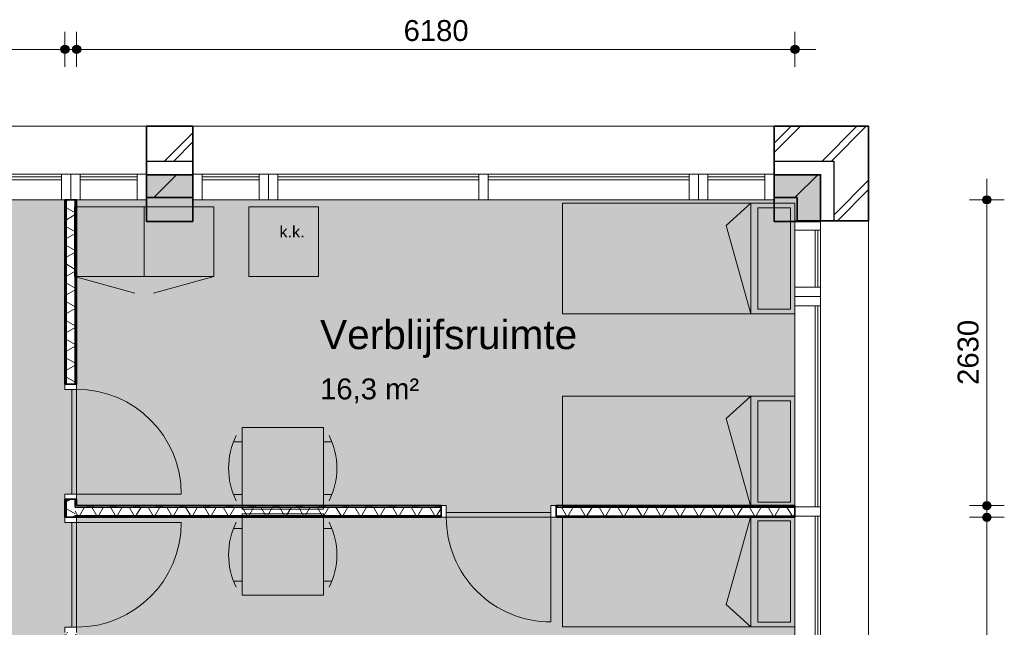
# Model space of a CAD drawing. Header units: millimetres. Extents: x 71235 to 117628, y -12665 to 42937.
# Tile 49 of 49: x 109158 to 117628, y 32370 to 37595. Entities that reach past the tile are written whole.
import ezdxf

# ---------------------------------------------------------------- set-up
doc = ezdxf.new("R2010")
doc.units = ezdxf.units.MM
doc.linetypes.add('Hidden', pattern=[4, 2, -2])
for name, color, linetype, lineweight in [('A-ANNO-DIMS', 211, 'Continuous', 9), ('A-ANNO-DIMS-100', 211, 'Continuous', 9), ('A-AREA-IDEN', 2, 'Continuous', 13), ('A-AREA-PATT', 32, 'Continuous', 9), ('A-DETL', 90, 'Continuous', 13), ('A-DOOR', 31, 'Continuous', 18), ('A-DOOR-FRAM', 31, 'Continuous', 13), ('A-GLAZ-CURT', 52, 'Continuous', 13), ('A-GLAZ-CWMG', 51, 'Continuous', 13), ('A-WALL', 113, 'Continuous', 18), ('A-WALL-PATT', 111, 'Continuous', 35), ('G-ANNO-TEXT', 231, 'Continuous', 9), ('I-WALL', 2, 'Continuous', 18), ('S-COLS', 52, 'Continuous', 18)]:
    doc.layers.add(name, color=color, linetype=linetype, lineweight=lineweight)
doc.styles.add('Arial', font='arial.ttf', dxfattribs={"height": 180})
doc.styles.add('Arial_1', font='arial.ttf', dxfattribs={"height": 250})
doc.styles.add('Arial_3', font='arial.ttf', dxfattribs={"height": 100})
doc.dimstyles.new('1_8mm', dxfattribs={"dimscale": 304.8, "dimtxt": 183.646692, "dimasz": 0.918635, "dimexe": 0.492126, "dimexo": 0.0625, "dimgap": 0.059055, "dimtad": 1, "dimdec": 0, "dimrnd": 5, "dimzin": 0, "dimdsep": 46, "dimtxsty": 'Arial', "dimblk1": 'DOTSMALL', "dimblk2": 'DOTSMALL', "dimsah": 1, "dimcen": 0.09, "dimdle": 0.590551, "dimazin": 0, "dimtfac": 1, "dimtdec": 4, "dimtix": 1, "dimtmove": 0, "dimatfit": 3, "dimfxl": 0.492126, "dimfxlon": 1, "dimtvp": 1, "dimtolj": 1, "dimtzin": 0, "dimlwd": 13, "dimlwe": 13, "dimarcsym": 2})
pattern_1 = [(45, (0, 0), (-282.8427, 282.8427), []), (45, (0, 80), (-282.8427, 282.8427), [])]
pattern_2 = [(45, (0, 0), (-212.132, 212.132), [])]
pattern_3 = [(90, (112737.78, 33315.7), (-200, -7e-13), []), (90, (112753.78, 33315.7), (-200, -7e-13), []), (90, (112769.78, 33315.7), (-200, -7e-13), []), (90, (112785.78, 33315.7), (-200, -7e-13), [])]
pattern_4 = [(180, (109647.8, 25256.1), (3e-13, -200), []), (180, (109647.8, 25272.1), (3e-13, -200), []), (180, (109647.8, 25288.1), (3e-13, -200), []), (180, (109647.8, 25304.1), (3e-13, -200), [])]

# ---------------------------------------------------------------- blocks, each defined once
blk = doc.blocks.new('System Panel - glas_offset-35-7501420-plot_00')
at = {"layer": 'A-GLAZ-CURT'}
for p, q in [((865, 47.5), (-865, 47.5)), ((-865, 47.5), (-865, 22.5)), ((-865, 22.5), (865, 22.5)), ((865, 22.5), (865, 47.5))]:
    blk.add_line(p, q, dxfattribs=at)
blk = doc.blocks.new('Rectangular Mullion - 80x220-7501414-plot_00')
at = {"layer": 'A-GLAZ-CWMG'}
for p, q in [((107787.8, 36265.8), (109517.8, 36265.8)), ((107797.8, 36045.8), (109517.8, 36045.8))]:
    blk.add_line(p, q, dxfattribs=at)
blk = doc.blocks.new('Rectangular Mullion - 80x220-7501422-plot_00')
at = {"layer": 'A-GLAZ-CWMG'}
for p, q in [((0, 0), (-80, 0)), ((-80, 0), (-80, -220)), ((0, -220), (0, 0)), ((-80, -220), (0, -220))]:
    blk.add_line(p, q, dxfattribs=at)
blk = doc.blocks.new('System Panel - glas_offset-35-7501423-plot_00')
at = {"layer": 'A-GLAZ-CURT'}
for p, q in [((245, 47.5), (-245, 47.5)), ((-245, 47.5), (-245, 22.5)), ((-245, 22.5), (245, 22.5)), ((245, 22.5), (245, 47.5))]:
    blk.add_line(p, q, dxfattribs=at)
blk = doc.blocks.new('Rectangular Mullion - 80x220-7501419-plot_00')
at = {"layer": 'A-GLAZ-CWMG'}
for p, q in [((105327.8, 36265.8), (105817.8, 36265.8)), ((105327.8, 36045.8), (105817.8, 36045.8))]:
    blk.add_line(p, q, dxfattribs=at)
blk = doc.blocks.new('Rectangular Mullion - 80x220-7501424-plot_00')
at = {"layer": 'A-GLAZ-CWMG'}
for p, q in [((-80, 0), (0, 0)), ((-80, -220), (-80, 0)), ((0, 0), (0, -220)), ((0, -220), (-80, -220))]:
    blk.add_line(p, q, dxfattribs=at)
blk = doc.blocks.new('Rectangular Mullion - 80x220-7501425-plot_00')
at = {"layer": 'A-GLAZ-CWMG'}
for p, q in [((0, 0), (-80, 0)), ((-80, 0), (-80, -220)), ((0, -220), (0, 0)), ((-80, -220), (0, -220))]:
    blk.add_line(p, q, dxfattribs=at)
blk = doc.blocks.new('Rectangular Mullion - 80x220-V3-plot_00')
at = {"layer": 'A-GLAZ-CWMG'}
for p, q in [((113187.8, 36265.8), (114917.8, 36265.8)), ((113187.8, 36045.8), (114917.8, 36045.8))]:
    blk.add_line(p, q, dxfattribs=at)
blk = doc.blocks.new('Rectangular Mullion - 80x220-7501421-plot_00')
at = {"layer": 'A-GLAZ-CWMG'}
for p, q in [((-80, 0), (0, 0)), ((-80, -220), (-80, 0)), ((0, 0), (0, -220)), ((0, -220), (-80, -220))]:
    blk.add_line(p, q, dxfattribs=at)
blk = doc.blocks.new('Rectangular Mullion - 80x220-V4-plot_00')
at = {"layer": 'A-GLAZ-CWMG'}
for p, q in [((111377.8, 36265.8), (113107.8, 36265.8)), ((111377.8, 36045.8), (113107.8, 36045.8))]:
    blk.add_line(p, q, dxfattribs=at)
blk = doc.blocks.new('Rectangular Mullion - 80x220-7501417-plot_00')
at = {"layer": 'A-GLAZ-CWMG'}
for p, q in [((-40, 0), (40, 0)), ((-40, -220), (-40, 0)), ((40, 0), (40, -220)), ((40, -220), (-40, -220))]:
    blk.add_line(p, q, dxfattribs=at)
blk = doc.blocks.new('Rectangular Mullion - 80x220-V5-plot_00')
at = {"layer": 'A-GLAZ-CWMG'}
for p, q in [((115827.3, 33315.7), (115827.3, 31595.4)), ((116047.3, 33325.4), (116047.3, 31595.4))]:
    blk.add_line(p, q, dxfattribs=at)
blk = doc.blocks.new('Rectangular Mullion - 80x220-V6-plot_00')
at = {"layer": 'A-GLAZ-CWMG'}
for p, q in [((115827.3, 35135.4), (115827.3, 33415.7)), ((116047.3, 35135.4), (116047.3, 33405.4))]:
    blk.add_line(p, q, dxfattribs=at)
blk = doc.blocks.new('300_28_ISR_kolom_vierkant_beton - 400x400-7529371-plot_00')
at = {"layer": 'S-COLS'}
blk.add_hatch(color=256, dxfattribs=at).paths.add_polyline_path([(200, -200), (200, 200), (-200, 200), (-200, -200)])
at = {"layer": 'S-COLS', "lineweight": 35}
for p, q in [((200, 200), (-200, 200)), ((-200, 200), (-200, -200)), ((200, -200), (200, 200)), ((-200, -200), (200, -200))]:
    blk.add_line(p, q, dxfattribs=at)
blk = doc.blocks.new('200_32_ISR_deur_binnen - dagmaat 0900x2300-7594412-plot_00')
at = {"layer": 'A-DOOR', "lineweight": 13}
blk.add_hatch(color=256, dxfattribs=at).paths.add_polyline_path([(450, 10), (450, 50), (-450, 50), (-450, 10), (-299.4, 10)])
for p, q in [((-450, 50), (-450, 950)), ((-450, 50), (450, 50)), ((-450, 50), (-450, 10)), ((450, 50), (-450, 50)), ((-450, 10), (450, 10)), ((450, 10), (450, 50))]:
    blk.add_line(p, q, dxfattribs=at)
at = {"layer": 'A-DOOR', "linetype": 'Hidden', "lineweight": 13}
blk.add_line((-450, 10), (450, 10), dxfattribs=at)
at = {"layer": 'A-DOOR', "lineweight": 13}
blk.add_arc((-450, 50), 900, 360, 90, dxfattribs=at)
at = {"layer": 'A-DOOR-FRAM'}
for p, q in [((-450, 50), (-495, 50)), ((-450, -50), (-450, 50)), ((495, 50), (450, 50)), ((450, 50), (450, -50)), ((-495, -50), (-450, -50)), ((450, -50), (495, -50))]:
    blk.add_line(p, q, dxfattribs=at)
blk = doc.blocks.new('200_32_ISR_deur_binnen - dagmaat 0900x2300-7594411-plot_00')
at = {"layer": 'A-DOOR', "lineweight": 13}
blk.add_hatch(color=256, dxfattribs=at).paths.add_polyline_path([(-450, -50), (450, -50), (450, -10), (-450, -10)])
at = {"layer": 'A-DOOR', "linetype": 'Hidden', "lineweight": 13}
blk.add_line((-450, -10), (450, -10), dxfattribs=at)
at = {"layer": 'A-DOOR', "lineweight": 13}
for p, q in [((-450, -10), (450, -10)), ((-450, -50), (-450, -10)), ((-450, -50), (-450, -950)), ((-450, -50), (450, -50)), ((450, -50), (-450, -50)), ((450, -10), (450, -50))]:
    blk.add_line(p, q, dxfattribs=at)
blk.add_arc((-450, -50), 900, 270, 0, dxfattribs=at)
at = {"layer": 'A-DOOR-FRAM'}
for p, q in [((-495, 50), (-450, 50)), ((-450, 50), (-450, -50)), ((450, -50), (450, 50)), ((450, 50), (495, 50)), ((-450, -50), (-495, -50)), ((495, -50), (450, -50))]:
    blk.add_line(p, q, dxfattribs=at)
blk = doc.blocks.new('DIMBLOCK7-plot_00')
at = {"layer": 'A-ANNO-DIMS-100', "lineweight": 25}
h = blk.add_hatch(color=256, dxfattribs=at)
edge = h.paths.add_edge_path()
edge.add_arc((117478.3, 33315.7), 35, 0, 360)
h = blk.add_hatch(color=256, dxfattribs=at)
edge = h.paths.add_edge_path()
edge.add_arc((117478.3, 30715.7), 35, 0, 360)
at = {"layer": 'A-ANNO-DIMS-100', "lineweight": 13}
for p, q in [((117478.3, 33495.7), (117478.3, 30535.7)), ((117478.3, 33315.7), (117328.3, 33315.7)), ((117478.3, 33315.7), (117628.3, 33315.7)), ((117478.3, 30715.7), (117328.3, 30715.7)), ((117478.3, 30715.7), (117628.3, 30715.7))]:
    blk.add_line(p, q, dxfattribs=at)
at = {"layer": 'A-ANNO-DIMS-100', "lineweight": 25}
for centre in [(117478.3, 33315.7), (117478.3, 30715.7)]:
    blk.add_circle(centre, 35, dxfattribs=at)
at = {"layer": 'A-ANNO-DIMS-100', "color": 0, "lineweight": 13, "insert": (117226.6, 31738.8), "char_height": 180, "width": 664.518, "attachment_point": 1, "rotation": 90, "line_spacing_factor": 0.941778, "style": 'Arial'}
blk.add_mtext('2600', dxfattribs=at)
blk = doc.blocks.new('_DotSmall')
at = {"color": 0, "linetype": 'ByBlock', "const_width": 0.5}
blk.add_lwpolyline([(-0.0625, 0, 1), (0.0625, 0, 1)], format="xyb", close=True, dxfattribs=at)
blk = doc.blocks.new('DIMBLOCK8-plot_00')
at = {"layer": 'A-ANNO-DIMS-100', "lineweight": 25}
h = blk.add_hatch(color=256, dxfattribs=at)
edge = h.paths.add_edge_path()
edge.add_arc((117478.3, 36045.8), 35, 0, 360)
h = blk.add_hatch(color=256, dxfattribs=at)
edge = h.paths.add_edge_path()
edge.add_arc((117478.3, 33415.7), 35, 0, 360)
at = {"layer": 'A-ANNO-DIMS-100', "lineweight": 13}
for p, q in [((117478.3, 36225.8), (117478.3, 33235.7)), ((117478.3, 36045.8), (117328.3, 36045.8)), ((117478.3, 36045.8), (117628.3, 36045.8)), ((117478.3, 33415.7), (117328.3, 33415.7)), ((117478.3, 33415.7), (117628.3, 33415.7))]:
    blk.add_line(p, q, dxfattribs=at)
at = {"layer": 'A-ANNO-DIMS-100', "lineweight": 25}
for centre in [(117478.3, 36045.8), (117478.3, 33415.7)]:
    blk.add_circle(centre, 35, dxfattribs=at)
at = {"layer": 'A-ANNO-DIMS-100', "color": 0, "lineweight": 13, "insert": (117226.6, 34453.9), "char_height": 180, "width": 664.518, "attachment_point": 1, "rotation": 90, "line_spacing_factor": 0.941778, "style": 'Arial'}
blk.add_mtext('2630', dxfattribs=at)
blk = doc.blocks.new('DIMBLOCK9-plot_00')
at = {"layer": 'A-ANNO-DIMS-100', "lineweight": 25}
h = blk.add_hatch(color=256, dxfattribs=at)
edge = h.paths.add_edge_path()
edge.add_arc((107797.8, 37339.8), 35, 0, 360)
h = blk.add_hatch(color=256, dxfattribs=at)
edge = h.paths.add_edge_path()
edge.add_arc((109547.8, 37339.8), 35, 0, 360)
at = {"layer": 'A-ANNO-DIMS-100', "lineweight": 13}
for p, q in [((107797.8, 37339.8), (107797.8, 37489.8)), ((109547.8, 37339.8), (109547.8, 37489.8)), ((107617.8, 37339.8), (109727.8, 37339.8)), ((107797.8, 37339.8), (107797.8, 37189.8)), ((109547.8, 37339.8), (109547.8, 37189.8))]:
    blk.add_line(p, q, dxfattribs=at)
at = {"layer": 'A-ANNO-DIMS-100', "lineweight": 25}
for centre in [(107797.8, 37339.8), (109547.8, 37339.8)]:
    blk.add_circle(centre, 35, dxfattribs=at)
at = {"layer": 'A-ANNO-DIMS-100', "color": 0, "lineweight": 13, "insert": (108395.9, 37591.5), "char_height": 180, "width": 664.518, "attachment_point": 1, "line_spacing_factor": 0.941778, "style": 'Arial'}
blk.add_mtext('1750', dxfattribs=at)
blk = doc.blocks.new('DIMBLOCK10-plot_00')
at = {"layer": 'A-ANNO-DIMS-100', "lineweight": 25}
h = blk.add_hatch(color=256, dxfattribs=at)
edge = h.paths.add_edge_path()
edge.add_arc((109647.8, 37339.8), 35, 0, 360)
h = blk.add_hatch(color=256, dxfattribs=at)
edge = h.paths.add_edge_path()
edge.add_arc((115827.3, 37339.8), 35, 0, 360)
at = {"layer": 'A-ANNO-DIMS-100', "lineweight": 13}
for p, q in [((109647.8, 37339.8), (109647.8, 37489.8)), ((115827.3, 37339.8), (115827.3, 37489.8)), ((109467.8, 37339.8), (116007.3, 37339.8)), ((109647.8, 37339.8), (109647.8, 37189.8)), ((115827.3, 37339.8), (115827.3, 37189.8))]:
    blk.add_line(p, q, dxfattribs=at)
at = {"layer": 'A-ANNO-DIMS-100', "lineweight": 25}
for centre in [(109647.8, 37339.8), (115827.3, 37339.8)]:
    blk.add_circle(centre, 35, dxfattribs=at)
at = {"layer": 'A-ANNO-DIMS-100', "color": 0, "lineweight": 13, "insert": (112460.7, 37591.5), "char_height": 180, "width": 664.518, "attachment_point": 1, "line_spacing_factor": 0.941778, "style": 'Arial'}
blk.add_mtext('6180', dxfattribs=at)

msp = doc.modelspace()

# ---------------------------------------------------------------- hatches: boundary and pattern name
at = {"layer": 'A-AREA-PATT'}
h = msp.add_hatch(color=9, dxfattribs=at)
h.paths.add_polyline_path([(99627.7, 3359.1), (99646.7, 3359.1), (99646.7, 3465.5), (99627.7, 3465.5)])
h.paths.add_polyline_path([(104847.8, 3666.6), (104847.8, 3666.6), (104847.8, 3865.5), (104996.7, 3865.5), (104996.7, 3909), (105046.7, 3909), (105046.7, 4809), (104996.7, 4809), (104996.7, 8309), (105046.7, 8309), (105046.7, 9209), (104996.7, 9209), (104996.7, 9365.5), (107826.5, 9365.5), (107826.5, 9673), (110286.7, 9673), (110286.7, 13851.4), (109517.4, 13851.4), (109517.4, 14466.4), (109547.8, 14466.4), (109547.8, 16170.6), (109597.8, 16170.6), (109597.8, 17070.6), (109547.8, 17070.6), (109547.8, 17260.6), (109597.8, 17260.6), (109597.8, 18160.6), (109547.8, 18160.6), (109547.8, 21570.6), (109597.8, 21570.6), (109597.8, 22470.6), (109547.8, 22470.6), (109547.8, 22660.6), (109597.8, 22660.6), (109597.8, 23560.6), (109547.8, 23560.6), (109547.8, 26970.7), (109597.8, 26970.7), (109597.8, 27870.7), (109547.8, 27870.7), (109547.8, 28060.7), (109597.8, 28060.7), (109597.8, 28960.7), (109547.8, 28960.7), (109547.8, 32370.7), (109597.8, 32370.7), (109597.8, 33270.7), (109547.8, 33270.7), (109547.8, 33515.7), (109597.8, 33515.7), (109597.8, 34415.7), (109547.8, 34415.7), (109547.8, 36045.8), (107797.8, 36045.8), (107797.8, 30115.8), (106042.8, 30115.8), (106042.8, 30165.8), (105142.8, 30165.8), (105142.8, 30115.8), (104952.8, 30115.8), (104952.8, 30165.8), (104052.8, 30165.8), (104052.8, 30115.8), (100642.7, 30115.8), (100642.7, 30165.8), (99742.7, 30165.8), (99742.7, 30115.8), (99552.7, 30115.8), (99552.7, 30165.8), (98652.7, 30165.8), (98652.7, 30115.8), (95242.7, 30115.8), (95242.7, 30165.8), (94342.7, 30165.8), (94342.7, 30115.8), (94097.7, 30115.8), (94097.7, 30165.8), (93197.7, 30165.8), (93197.7, 30115.8), (92397.7, 30115.8), (92397.7, 30165.8), (91497.7, 30165.8), (91497.7, 30115.8), (90697.7, 30115.8), (90697.7, 30165.8), (89797.7, 30165.8), (89797.7, 30115.8), (88997.7, 30115.8), (88997.7, 30165.8), (88097.7, 30165.8), (88097.7, 30115.8), (87397.7, 30115.8), (87397.7, 33315.2), (87197.4, 33315.2), (87197.4, 33365.2), (86297.4, 33365.2), (86297.4, 33315.2), (85997.4, 33315.2), (85997.4, 33365.2), (85097.4, 33365.2), (85097.4, 33315.2), (81658.1, 33315.2), (81567.7, 33224.7), (81532.3, 33260.1), (80895.9, 32623.7), (80931.3, 32588.3), (80797.4, 32454.5), (80797.4, 26311.5), (80747.4, 26311.5), (80747.4, 25411.5), (80797.4, 25411.5), (80797.4, 25111.5), (80747.4, 25111.5), (80747.4, 24211.5), (80797.4, 24211.5), (80797.4, 22565.2), (86147.4, 22565.2), (86147.4, 22365.2), (85862.4, 22332.9), (85862.4, 20165.2), (86447.4, 20165.2), (86447.4, 19565.2), (85862.4, 19565.2), (85862.4, 19165.3), (80017.9, 19165.3), (80017.9, 15555.3), (82370.3, 15555.3), (82370.3, 14515.7), (84347.7, 14515.7), (84347.7, 12760.7), (84297.7, 12760.7), (84297.7, 11860.7), (84347.7, 11860.7), (84347.7, 11670.7), (84297.7, 11670.7), (84297.7, 10770.7), (84347.7, 10770.7), (84347.7, 7360.6), (84297.7, 7360.6), (84297.7, 6460.6), (84347.7, 6460.6), (84347.7, 6270.6), (84297.7, 6270.6), (84297.7, 5370.6), (84347.7, 5370.6), (84347.7, 3685.6), (86107.7, 3685.6), (86107.7, 5445.6), (86157.7, 5445.6), (86157.7, 6220.6), (86107.7, 6220.6), (86107.7, 6265.6), (85847.4, 6265.6), (85847.4, 14015.7), (94347.7, 14015.7), (94347.7, 12810.7), (94297.7, 12810.7), (94297.7, 11910.7), (94347.7, 11910.7), (94347.7, 10065.7), (96777.8, 10065.7), (96777.8, 10665.7), (96827.8, 10665.7), (96827.8, 11565.7), (96777.8, 11565.7), (96777.8, 14015.7), (100677.8, 14015.7), (100677.8, 6265.6), (99847.7, 6265.6), (99847.7, 3666.6), (99953.6, 3666.6), (99953.6, 3685.6), (104847.8, 3685.6)])
h.paths.add_polyline_path([(99807.7, 4165.6), (99807.7, 5965.6), (99797.7, 5965.6), (99797.7, 4165.6)])
h.paths.add_polyline_path([(85897.4, 6410.6), (85897.4, 7310.6), (85887.4, 7310.6), (85887.4, 6410.6)])
h.paths.add_polyline_path([(95192.7, 9965.7), (95992.7, 9965.7), (95992.7, 10025.7), (94392.7, 10025.7), (94392.7, 9965.7)])
h.paths.add_polyline_path([(102647.6, 11465.4), (102047.6, 11465.4), (102047.6, 12065.4), (102647.6, 12065.4)])
h.paths.add_polyline_path([(99177.8, 13965.7), (99177.8, 13975.7), (98277.8, 13975.7), (98277.8, 13965.7)])
h.paths.add_polyline_path([(86947.4, 13965.7), (86947.4, 13975.7), (86047.4, 13975.7), (86047.4, 13965.7), (86447.4, 13965.7)])
h.paths.add_polyline_path([(105304.2, 15865.8), (105089.8, 15865.8), (105089.8, 15915.8), (104189.8, 15915.8), (104189.8, 15865.8), (101379.8, 15865.8), (101379.8, 15915.8), (100479.8, 15915.8), (100479.8, 15865.8), (100089.8, 15865.8), (100089.8, 15915.8), (99189.8, 15915.8), (99189.8, 15865.8), (96379.8, 15865.8), (96379.8, 15915.8), (95479.8, 15915.8), (95479.8, 15865.8), (94644.8, 15865.8), (94644.8, 15915.8), (93869.8, 15915.8), (93869.8, 15865.8), (93079.8, 15865.8), (93079.8, 15915.8), (92304.8, 15915.8), (92304.8, 15865.8), (91514.8, 15865.8), (91514.8, 15915.8), (90739.8, 15915.8), (90739.8, 15865.8), (90439.8, 15865.8), (90439.8, 15915.8), (89664.8, 15915.8), (89664.8, 15865.8), (87639.8, 15865.8), (87639.8, 23365.8), (87839.8, 23365.8), (87839.8, 23315.8), (88614.8, 23315.8), (88614.8, 23365.8), (90739.8, 23365.8), (90739.8, 23315.8), (91514.8, 23315.8), (91514.8, 23365.8), (92304.8, 23365.8), (92304.8, 23315.8), (93079.8, 23315.8), (93079.8, 23365.8), (93869.8, 23365.8), (93869.8, 23315.8), (94644.8, 23315.8), (94644.8, 23365.8), (95479.8, 23365.8), (95479.8, 23315.8), (96379.8, 23315.8), (96379.8, 23365.8), (99189.8, 23365.8), (99189.8, 23315.8), (100089.8, 23315.8), (100089.8, 23365.8), (100479.8, 23365.8), (100479.8, 23315.8), (101379.8, 23315.8), (101379.8, 23365.8), (104189.8, 23365.8), (104189.8, 23315.8), (105089.8, 23315.8), (105089.8, 23365.8), (105334.8, 23365.8), (105334.8, 15865.8), (105322.3, 15865.8)])
h.paths.add_polyline_path([(83755, 19205.3), (83755, 19215.3), (82855, 19215.3), (82855, 19205.3), (83047.5, 19205.3)])
h.paths.add_polyline_path([(85812.4, 21145.2), (85822.4, 21145.2), (85822.4, 21920.2), (85812.4, 21920.2), (85812.4, 21256.4)])
h.paths.add_polyline_path([(86447.4, 24961.5), (85847.4, 24961.5), (85847.4, 25561.5), (85948.2, 25561.5), (85948.2, 28065.8), (88547.4, 28065.8), (88547.4, 28265.6), (89147.4, 28265.6), (89147.7, 28065.8), (105497.8, 28065.8), (105497.8, 25165.7), (86447.4, 25165.7)])
h.paths.add_polyline_path([(100647.7, 25205.7), (101547.7, 25205.7), (101547.7, 25265.7), (100647.7, 25265.7)])
h.paths.add_polyline_path([(99698.6, 25205.7), (99785.4, 25205.7), (99785.4, 25265.7), (99010.4, 25265.7), (99010.4, 25205.7)])
h.paths.add_polyline_path([(95614.2, 25205.7), (95935.2, 25205.7), (95935.2, 25265.7), (95160.2, 25265.7), (95160.2, 25205.7), (95284.8, 25205.7)])
h.paths.add_polyline_path([(101547.7, 27965.8), (101547.7, 28025.8), (100647.7, 28025.8), (100647.7, 27965.8)])
h.paths.add_polyline_path([(93572.1, 28015.8), (93747.2, 28015.8), (93747.2, 28025.8), (92847.2, 28025.8), (92847.2, 28015.8)])
h.paths.add_polyline_path([(90097.3, 28015.8), (90097.3, 28025.8), (89197.3, 28025.8), (89197.3, 28015.8), (89487.7, 28015.8)])
h.paths.add_polyline_path([(87048.2, 28015.8), (87048.2, 28025.8), (86148.2, 28025.8), (86148.2, 28015.8), (86447.4, 28015.8)])
h = msp.add_hatch(color=9, dxfattribs=at)
h.paths.add_polyline_path([(113727.7, 33365.7), (113727.7, 33415.7), (115827.3, 33415.7), (115827.3, 35860.4), (115647.8, 35860.4), (115647.8, 36045.8), (110647.8, 36045.8), (110647.8, 35860.4), (110247.8, 35860.4), (110247.8, 36045.8), (109647.8, 36045.8), (109647.8, 33415.7), (112827.7, 33415.7), (112827.7, 33365.7)])
h.paths.add_polyline_path([(109607.8, 33515.7), (109607.8, 34415.7), (109597.8, 34415.7), (109597.8, 33515.7)])
h = msp.add_hatch(color=9, dxfattribs=at)
h.paths.add_polyline_path([(109647.8, 30715.7), (110247.8, 30715.7), (110247.8, 30860.4), (110647.8, 30860.4), (110647.8, 30715.7), (115647.8, 30715.7), (115647.8, 30865.4), (115827.3, 30865.4), (115827.3, 33315.7), (109647.8, 33315.7), (109647.8, 30860.4)])
h.paths.add_polyline_path([(109607.8, 32370.7), (109607.8, 33270.7), (109597.8, 33270.7), (109597.8, 32370.7)])
h.paths.add_polyline_path([(112827.7, 33355.7), (113727.7, 33355.7), (113727.7, 33365.7), (112827.7, 33365.7)])
at = {"layer": 'A-WALL-PATT', "lineweight": 9}
h = msp.add_hatch(dxfattribs=at)
h.set_pattern_fill('FP_1', color=256, style=0, pattern_type=2)
h.set_pattern_definition(pattern_1)
h.paths.add_polyline_path([(115647.8, 36379.4), (116461.3, 36379.4), (116461.3, 36679.4), (115647.8, 36679.4)])
h.paths.add_polyline_path([(110647.8, 36379.4), (110647.8, 36679.4), (110247.8, 36679.4), (110247.8, 36379.4)])
h.paths.add_polyline_path([(104847.8, 36379.4), (105247.8, 36379.4), (105247.8, 36679.4), (104847.8, 36679.4)])
h.paths.add_polyline_path([(99847.8, 36379.4), (99847.8, 36679.4), (99447.1, 36679.4), (99447.1, 36379.4)])
h.paths.add_polyline_path([(94447.1, 36379.4), (94447.1, 36679.4), (94197.7, 36679.4), (94197.7, 36379.4)])
h = msp.add_hatch(dxfattribs=at)
h.set_pattern_fill('FP_1', color=256, style=0, pattern_type=2)
h.set_pattern_definition(pattern_1)
h.paths.add_polyline_path([(116461.3, 13851.4), (116461.3, 14664), (116161.3, 14664), (116161.3, 13851.4)])
h.paths.add_polyline_path([(116461.3, 19664), (116461.3, 20064), (116161.3, 20064), (116161.3, 19664)])
h.paths.add_polyline_path([(116461.3, 25064), (116461.3, 25465.4), (116161.3, 25465.4), (116161.3, 25064)])
h.paths.add_polyline_path([(116461.3, 30465.4), (116461.3, 30865.4), (116161.3, 30865.4), (116161.3, 30465.4)])
h.paths.add_polyline_path([(116161.3, 35865.4), (116461.3, 35865.4), (116461.3, 36379.4), (116161.3, 36379.4), (116161.3, 36064.4)])
h = msp.add_hatch(dxfattribs=at)
h.set_pattern_fill('FP_2', color=256, angle=45, style=0, pattern_type=2)
h.set_pattern_definition(pattern_2)
h.paths.add_polyline_path([(116046.3, 36064.4), (116046.3, 36264.4), (115647.8, 36264.4), (115647.8, 36064.4), (115846.3, 36064.4)])
h.paths.add_polyline_path([(110647.8, 36064.4), (110647.8, 36264.4), (110247.8, 36264.4), (110247.8, 36064.4)])
h.paths.add_polyline_path([(105247.8, 36064.4), (105247.8, 36264.4), (104847.8, 36264.4), (104847.8, 36064.4)])
h.paths.add_polyline_path([(99847.8, 36064.4), (99847.8, 36264.4), (99447.1, 36264.4), (99447.1, 36064.4)])
h.paths.add_polyline_path([(94285.2, 36064.4), (94447.1, 36064.4), (94447.1, 36264.4), (94210.2, 36264.4), (94210.2, 36064.4)])
h = msp.add_hatch(dxfattribs=at)
h.set_pattern_fill('FP_18', color=256, angle=90, style=0, pattern_type=2)
h.set_pattern_definition(pattern_4)
h.paths.add_polyline_path([(109560.3, 14466.4), (109560.3, 16125.6), (109547.8, 16125.6), (109547.8, 14466.4)])
h.paths.add_polyline_path([(109547.8, 17115.6), (109560.3, 17115.6), (109560.3, 17215.6), (109547.8, 17215.6)])
h.paths.add_polyline_path([(109560.3, 18205.6), (109560.3, 21525.6), (109547.8, 21525.6), (109547.8, 18205.6)])
h.paths.add_polyline_path([(109560.3, 22515.6), (109560.3, 22615.6), (109547.8, 22615.6), (109547.8, 22515.6)])
h.paths.add_polyline_path([(109547.8, 23605.6), (109560.3, 23605.6), (109560.3, 26925.7), (109547.8, 26925.7), (109547.8, 25592.8)])
h.paths.add_polyline_path([(109547.8, 27915.7), (109560.3, 27915.7), (109560.3, 28015.7), (109547.8, 28015.7)])
h.paths.add_polyline_path([(109560.3, 29005.7), (109560.3, 32325.7), (109547.8, 32325.7), (109547.8, 29005.7)])
h.paths.add_polyline_path([(109560.3, 33315.7), (109560.3, 33470.7), (109547.8, 33470.7), (109547.8, 33315.7)])
h.paths.add_polyline_path([(109560.3, 34460.7), (109560.3, 36045.8), (109547.8, 36045.8), (109547.8, 34460.7)])
h = msp.add_hatch(dxfattribs=at)
h.set_pattern_fill('FP_19', color=256, angle=60, style=0, pattern_type=2)
h.set_pattern_definition([(150, (109647.81, 25256.1), (-70, -121.2436), []), (210, (109647.81, 25256.1), (70, -121.2436), [])])
h.paths.add_polyline_path([(109560.3, 14466.4), (109635.3, 14466.4), (109635.3, 16125.6), (109560.3, 16125.6)])
h.paths.add_polyline_path([(109635.3, 17115.6), (109635.3, 17215.6), (109560.3, 17215.6), (109560.3, 17115.6)])
h.paths.add_polyline_path([(109560.3, 18205.6), (109635.3, 18205.6), (109635.3, 21525.6), (109560.3, 21525.6), (109560.3, 19810.9)])
h.paths.add_polyline_path([(109560.3, 22515.6), (109635.3, 22515.6), (109635.3, 22615.6), (109560.3, 22615.6)])
h.paths.add_polyline_path([(109635.3, 23605.6), (109635.3, 26925.7), (109560.3, 26925.7), (109560.3, 23605.6)])
h.paths.add_polyline_path([(109635.3, 27915.7), (109635.3, 28015.7), (109560.3, 28015.7), (109560.3, 27915.7)])
h.paths.add_polyline_path([(109560.3, 29005.7), (109635.3, 29005.7), (109635.3, 32325.7), (109560.3, 32325.7), (109560.3, 31374.7)])
h.paths.add_polyline_path([(109560.3, 33315.7), (109635.3, 33315.7), (109635.3, 33470.7), (109560.3, 33470.7)])
h.paths.add_polyline_path([(109560.3, 34460.7), (109635.3, 34460.7), (109635.3, 36045.8), (109560.3, 36045.8)])
h = msp.add_hatch(dxfattribs=at)
h.set_pattern_fill('FP_18', color=256, angle=90, style=0, pattern_type=2)
h.set_pattern_definition(pattern_4)
h.paths.add_polyline_path([(109647.8, 14466.4), (109647.8, 16125.6), (109635.3, 16125.6), (109635.3, 14466.4)])
h.paths.add_polyline_path([(109647.8, 17115.6), (109647.8, 17128.1), (109635.3, 17128.1), (109635.3, 17115.6)])
h.paths.add_polyline_path([(109647.8, 17203.1), (109647.8, 17215.6), (109635.3, 17215.6), (109635.3, 17203.1)])
h.paths.add_polyline_path([(109647.8, 18205.6), (109647.8, 19828.1), (109635.3, 19828.1), (109635.3, 18205.6)])
h.paths.add_polyline_path([(109647.8, 19903.1), (109647.8, 21525.6), (109635.3, 21525.6), (109635.3, 19903.1)])
h.paths.add_polyline_path([(109647.8, 22515.6), (109647.8, 22528.1), (109635.3, 22528.1), (109635.3, 22515.6)])
h.paths.add_polyline_path([(109647.8, 22603.1), (109647.8, 22615.6), (109635.3, 22615.6), (109635.3, 22603.1)])
h.paths.add_polyline_path([(109635.3, 23605.6), (109647.8, 23605.6), (109647.8, 25228.2), (109635.3, 25228.2)])
h.paths.add_polyline_path([(109647.8, 25303.2), (109647.8, 26925.7), (109635.3, 26925.7), (109635.3, 25303.2)])
h.paths.add_polyline_path([(109647.8, 27915.7), (109647.8, 27928.2), (109635.3, 27928.2), (109635.3, 27915.7)])
h.paths.add_polyline_path([(109647.8, 28003.2), (109647.8, 28015.7), (109635.3, 28015.7), (109635.3, 28003.2)])
h.paths.add_polyline_path([(109635.3, 29005.7), (109647.8, 29005.7), (109647.8, 30628.2), (109635.3, 30628.2)])
h.paths.add_polyline_path([(109647.8, 30703.2), (109647.8, 32325.7), (109635.3, 32325.7), (109635.3, 30703.2)])
h.paths.add_polyline_path([(109635.3, 33315.7), (109647.8, 33315.7), (109647.8, 33328.2), (109635.3, 33328.2)])
h.paths.add_polyline_path([(109647.8, 33403.2), (109647.8, 33470.7), (109635.3, 33470.7), (109635.3, 33403.2)])
h.paths.add_polyline_path([(109647.8, 34460.7), (109647.8, 36045.8), (109635.3, 36045.8), (109635.3, 34460.7)])
h = msp.add_hatch(dxfattribs=at)
h.set_pattern_fill('FP_3', color=256, angle=45, style=0, pattern_type=2)
h.set_pattern_definition(pattern_2)
h.paths.add_polyline_path([(115846.3, 14266.4), (116046.3, 14266.4), (116046.3, 14664), (115846.3, 14664), (115846.3, 14466.4)])
h.paths.add_polyline_path([(116046.3, 19664), (116046.3, 20064), (115846.3, 20064), (115846.3, 19664)])
h.paths.add_polyline_path([(115846.3, 25064), (116046.3, 25064), (116046.3, 25465.4), (115846.3, 25465.4)])
h.paths.add_polyline_path([(115846.3, 30465.4), (116046.3, 30465.4), (116046.3, 30865.4), (115846.3, 30865.4)])
h.paths.add_polyline_path([(115846.3, 35865.4), (116046.3, 35865.4), (116046.3, 36064.4), (115846.3, 36064.4)])
h = msp.add_hatch(dxfattribs=at)
h.set_pattern_fill('FP_11', color=256, angle=60, style=0, pattern_type=2)
h.set_pattern_definition([(60, (112737.78, 33315.7), (-121.2436, 70), []), (120, (112737.78, 33315.7), (-121.2436, -70), [])])
h.paths.add_polyline_path([(115827.7, 33328.2), (115827.7, 33403.2), (113772.7, 33403.2), (113772.7, 33328.2), (113993.9, 33328.2)])
h.paths.add_polyline_path([(112782.7, 33328.2), (112782.7, 33403.2), (109635.3, 33403.2), (109635.3, 33328.2), (109909.5, 33328.2)])
h = msp.add_hatch(dxfattribs=at)
h.set_pattern_fill('FP_10', color=256, angle=90, style=0, pattern_type=2)
h.set_pattern_definition(pattern_3)
h.paths.add_polyline_path([(115827.7, 33403.2), (115827.7, 33415.7), (113772.7, 33415.7), (113772.7, 33403.2), (113993.9, 33403.2)])
h.paths.add_polyline_path([(112782.7, 33403.2), (112782.7, 33415.7), (109647.8, 33415.7), (109647.8, 33403.2), (109909.5, 33403.2)])
h = msp.add_hatch(dxfattribs=at)
h.set_pattern_fill('FP_10', color=256, angle=90, style=0, pattern_type=2)
h.set_pattern_definition(pattern_3)
h.paths.add_polyline_path([(115827.7, 33315.7), (115827.7, 33328.2), (113772.7, 33328.2), (113772.7, 33315.7), (113993.9, 33315.7)])
h.paths.add_polyline_path([(112782.7, 33315.7), (112782.7, 33328.2), (109647.8, 33328.2), (109647.8, 33315.7), (109909.5, 33315.7)])

# ---------------------------------------------------------------- linework, layer by layer
at = {"layer": 'A-DETL', "lineweight": 9}
for p, q in [((115827.7, 36015.7), (113827.7, 36015.7)), ((113827.7, 36015.7), (113827.7, 35065.7)), ((115447.7, 36015.7), (115235.9, 35825)), ((115447.7, 35065.7), (115447.7, 36015.7)), ((115827.7, 36015.7), (115827.7, 35065.7)), ((115507.7, 35105.7), (115507.7, 35975.7)), ((115507.7, 35975.7), (115787.7, 35975.7)), ((115787.7, 35975.7), (115787.7, 35105.7)), ((115235.9, 35825), (115447.7, 35065.7)), ((115787.7, 35105.7), (115507.7, 35105.7)), ((113827.7, 35065.7), (115827.7, 35065.7)), ((115827.7, 34356.7), (113827.7, 34356.7)), ((113827.7, 34356.7), (113827.7, 33406.7)), ((115447.7, 34356.7), (115235.9, 34166)), ((115447.7, 33406.7), (115447.7, 34356.7)), ((115507.7, 33446.7), (115507.7, 34316.7)), ((115507.7, 34316.7), (115787.7, 34316.7)), ((115787.7, 34316.7), (115787.7, 33446.7)), ((115827.7, 34356.7), (115827.7, 33406.7)), ((115235.9, 34166), (115447.7, 33406.7)), ((113827.7, 33406.7), (115827.7, 33406.7)), ((115787.7, 33446.7), (115507.7, 33446.7)), ((113827.7, 32374.7), (113827.7, 33324.7)), ((113827.7, 33324.7), (115827.7, 33324.7)), ((115235.9, 32565.4), (115447.7, 33324.7)), ((115447.7, 33324.7), (115447.7, 32374.7)), ((115827.7, 32374.7), (115827.7, 33324.7)), ((115787.7, 33284.7), (115507.7, 33284.7)), ((115507.7, 33284.7), (115507.7, 32414.7)), ((115787.7, 32414.7), (115787.7, 33284.7)), ((115447.7, 32374.7), (115235.9, 32565.4)), ((115827.7, 32374.7), (113827.7, 32374.7)), ((115507.7, 32414.7), (115787.7, 32414.7))]:
    msp.add_line(p, q, dxfattribs=at)
at = {"layer": 'A-DETL'}
for p, q in [((109628.7, 35986.7), (110228.7, 35986.7)), ((109628.7, 35986.7), (109628.7, 35386.7)), ((110228.7, 35986.7), (110228.7, 35386.7)), ((110228.7, 35986.7), (110828.7, 35986.7)), ((110828.7, 35986.7), (110828.7, 35386.7)), ((111128.7, 35986.7), (111128.7, 35386.7)), ((111728.7, 35986.7), (111128.7, 35986.7)), ((111728.7, 35386.7), (111728.7, 35986.7)), ((110228.7, 35386.7), (109628.7, 35386.7)), ((109628.7, 35386.7), (110148.8, 35241.6)), ((110828.7, 35386.7), (110228.7, 35386.7)), ((110828.7, 35386.7), (110308.6, 35241.6)), ((111128.7, 35386.7), (111728.7, 35386.7)), ((111070.7, 33386.7), (111070.7, 34086.7)), ((111070.7, 34086.7), (111770.7, 34086.7)), ((111770.7, 34086.7), (111770.7, 33386.7)), ((110997.4, 33964), (111070.7, 33964)), ((111844.1, 33964), (111770.7, 33964)), ((110997.4, 33511.5), (111070.7, 33511.5)), ((111844.1, 33511.5), (111770.7, 33511.5)), ((111770.7, 33386.7), (111070.7, 33386.7)), ((111770.7, 33344.7), (111070.7, 33344.7)), ((111070.7, 33344.7), (111070.7, 32644.7)), ((111770.7, 32644.7), (111770.7, 33344.7)), ((110997.4, 33219.9), (111070.7, 33219.9)), ((111844.1, 33219.9), (111770.7, 33219.9)), ((110997.4, 32767.4), (111070.7, 32767.4)), ((111844.1, 32767.4), (111770.7, 32767.4)), ((111070.7, 32644.7), (111770.7, 32644.7))]:
    msp.add_line(p, q, dxfattribs=at)
for centre, start, end in [((111580.6, 33737.8), 153.41048, 206.58952), ((111260.8, 33737.8), 333.41048, 26.58952), ((111580.6, 32993.6), 153.41048, 206.58952), ((111260.8, 32993.6), 333.41048, 26.58952)]:
    msp.add_arc(centre, 625.6, start, end, dxfattribs=at)
at = {"layer": 'A-WALL'}
for p, q in [((105247.8, 36679.4), (110247.8, 36679.4)), ((110647.8, 36679.4), (115647.8, 36679.4)), ((116461.3, 35865.4), (116461.3, 30865.4))]:
    msp.add_line(p, q, dxfattribs=at)
at = {"layer": 'A-WALL', "lineweight": 35}
for p, q in [((110647.8, 36679.4), (110247.8, 36679.4)), ((110247.8, 36679.4), (110247.8, 36064.4)), ((110647.8, 36064.4), (110647.8, 36679.4)), ((116461.3, 36679.4), (115647.8, 36679.4)), ((115647.8, 36679.4), (115647.8, 36064.4)), ((116461.3, 35865.4), (116461.3, 36679.4)), ((110247.8, 36064.4), (110647.8, 36064.4)), ((115647.8, 36064.4), (115846.3, 36064.4)), ((115846.3, 36064.4), (115846.3, 35865.4)), ((115846.3, 35865.4), (116461.3, 35865.4))]:
    msp.add_line(p, q, dxfattribs=at)
at = {"layer": 'A-WALL', "lineweight": 25}
for p, q in [((110247.8, 36379.4), (110647.8, 36379.4)), ((115647.8, 36379.4), (116161.3, 36379.4)), ((116161.3, 36379.4), (116161.3, 35865.4)), ((110247.8, 36264.4), (110647.8, 36264.4)), ((115647.8, 36264.4), (116046.3, 36264.4)), ((116046.3, 36264.4), (116046.3, 35865.4)), ((109560.3, 34460.7), (109560.3, 36045.8)), ((109635.3, 34460.7), (109635.3, 36045.8)), ((109560.3, 33315.7), (109560.3, 33470.7)), ((109635.3, 33403.2), (109635.3, 33470.7)), ((109635.3, 33403.2), (112782.7, 33403.2)), ((113772.7, 33403.2), (115827.7, 33403.2)), ((112782.7, 33328.2), (109635.3, 33328.2)), ((109635.3, 33315.7), (109635.3, 33328.2)), ((113772.7, 33328.2), (115827.7, 33328.2))]:
    msp.add_line(p, q, dxfattribs=at)
at = {"layer": 'I-WALL', "lineweight": 35}
for p, q in [((109547.8, 36045.8), (109547.8, 34460.7)), ((109647.8, 36045.8), (109547.8, 36045.8)), ((109647.8, 34460.7), (109647.8, 36045.8)), ((109547.8, 34460.7), (109647.8, 34460.7)), ((109547.8, 33470.7), (109547.8, 33315.7)), ((109647.8, 33470.7), (109547.8, 33470.7)), ((109647.8, 33415.7), (109647.8, 33470.7)), ((112782.7, 33415.7), (109647.8, 33415.7)), ((112782.7, 33315.7), (112782.7, 33415.7)), ((115827.7, 33415.7), (113772.7, 33415.7)), ((113772.7, 33415.7), (113772.7, 33315.7)), ((115827.7, 33315.7), (115827.7, 33415.7)), ((109547.8, 33315.7), (112782.7, 33315.7)), ((113772.7, 33315.7), (115827.7, 33315.7))]:
    msp.add_line(p, q, dxfattribs=at)

# ---------------------------------------------------------------- block references
at = {"layer": 'A-DOOR-FRAM'}
for name, p, rotation in [('200_32_ISR_deur_binnen - dagmaat 0900x2300-7594411-plot_00', (109597.8, 33965.7), 89.99999999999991), ('200_32_ISR_deur_binnen - dagmaat 0900x2300-7594412-plot_00', (113277.7, 33365.7), 180), ('200_32_ISR_deur_binnen - dagmaat 0900x2300-7594412-plot_00', (109597.8, 32820.7), 269.9999999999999)]:
    msp.add_blockref(name, p, dxfattribs=dict(at, rotation=rotation))
at = {"layer": 'A-GLAZ-CURT'}
for name, p, rotation in [('System Panel - glas_offset-35-7501420-plot_00', (108652.8, 36265.8), 180), ('System Panel - glas_offset-35-7501423-plot_00', (109922.8, 36265.8), 180), ('System Panel - glas_offset-35-7501423-plot_00', (110972.8, 36265.8), 180), ('System Panel - glas_offset-35-7501420-plot_00', (112242.8, 36265.8), 180), ('System Panel - glas_offset-35-7501420-plot_00', (114052.8, 36265.8), 180), ('System Panel - glas_offset-35-7501423-plot_00', (115322.8, 36265.8), 180), ('System Panel - glas_offset-35-7501423-plot_00', (116047.3, 35540.4), 89.99999999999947), ('System Panel - glas_offset-35-7501420-plot_00', (116047.3, 34270.4), 89.99999999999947), ('System Panel - glas_offset-35-7501420-plot_00', (116047.3, 32460.4), 89.99999999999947)]:
    msp.add_blockref(name, p, dxfattribs=dict(at, rotation=rotation))
at = {"layer": 'A-GLAZ-CWMG'}
for name, p in [('Rectangular Mullion - 80x220-7501414-plot_00', (0, 0)), ('Rectangular Mullion - 80x220-7501422-plot_00', (109597.8, 36265.8)), ('Rectangular Mullion - 80x220-7501419-plot_00', (4350, 0)), ('Rectangular Mullion - 80x220-7501425-plot_00', (110247.8, 36265.8)), ('Rectangular Mullion - 80x220-7501419-plot_00', (5400, 0)), ('Rectangular Mullion - 80x220-7501425-plot_00', (111297.8, 36265.8)), ('Rectangular Mullion - 80x220-V4-plot_00', (0, 0)), ('Rectangular Mullion - 80x220-V3-plot_00', (0, 0)), ('Rectangular Mullion - 80x220-7501422-plot_00', (114997.8, 36265.8)), ('Rectangular Mullion - 80x220-7501419-plot_00', (9750.1, 0)), ('Rectangular Mullion - 80x220-7501425-plot_00', (115647.8, 36265.8)), ('Rectangular Mullion - 80x220-V6-plot_00', (0, 0)), ('Rectangular Mullion - 80x220-V5-plot_00', (0, 0))]:
    msp.add_blockref(name, p, dxfattribs=at)
at = {"layer": 'A-GLAZ-CWMG', "extrusion": (0, 0, -1)}
for name, p in [('Rectangular Mullion - 80x220-7501424-plot_00', (-109597.8, 36265.8)), ('Rectangular Mullion - 80x220-7501424-plot_00', (-110647.8, 36265.8)), ('Rectangular Mullion - 80x220-7501421-plot_00', (-111297.8, 36265.8)), ('Rectangular Mullion - 80x220-7501417-plot_00', (-113147.8, 36265.8)), ('Rectangular Mullion - 80x220-7501424-plot_00', (-114997.8, 36265.8))]:
    msp.add_blockref(name, p, dxfattribs=at)
at = {"layer": 'A-GLAZ-CWMG', "extrusion": (0, 0, -1), "rotation": 90.00000000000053}
for name, p in [('Rectangular Mullion - 80x220-7501424-plot_00', (-116047.3, 35865.4)), ('Rectangular Mullion - 80x220-7501421-plot_00', (-116047.3, 35215.4)), ('Rectangular Mullion - 80x220-7501417-plot_00', (-116047.3, 33365.4))]:
    msp.add_blockref(name, p, dxfattribs=at)
at = {"layer": 'A-GLAZ-CWMG'}
for name, p, rotation in [('Rectangular Mullion - 80x220-7501419-plot_00', (79781.5, 141113.2), 269.9999999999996), ('Rectangular Mullion - 80x220-7501425-plot_00', (116047.3, 35215.4), 269.9999999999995)]:
    msp.add_blockref(name, p, dxfattribs=dict(at, rotation=rotation))
at = {"layer": 'S-COLS'}
for p in [(110447.8, 36060.4), (115847.8, 36060.4)]:
    msp.add_blockref('300_28_ISR_kolom_vierkant_beton - 400x400-7529371-plot_00', p, dxfattribs=at)

# ---------------------------------------------------------------- texts
at = {"layer": 'A-AREA-IDEN', "lineweight": 9, "attachment_point": 1}
for s, insert, char_height, width, style in [('Verblijfsruimte', (111742.1, 35011.8), 250, 2677.636, 'Arial_1'), ('16,3 m²', (111742.1, 34509.5), 180, 1010.126, 'Arial')]:
    msp.add_mtext(s, dxfattribs=dict(at, insert=insert, char_height=char_height, width=width, style=style))
at = {"layer": 'G-ANNO-TEXT', "color": 7, "insert": (111392.5, 35821.7), "char_height": 100, "width": 256.54, "attachment_point": 1, "style": 'Arial_3'}
msp.add_mtext('k.k.', dxfattribs=at)

# ---------------------------------------------------------------- dimensions: what is measured, and where the dimension line sits
at = {"layer": 'A-ANNO-DIMS', "lineweight": 13}
for base, p1, p2, override, picture, middle in [((109547.8, 37339.8), (107797.8, 37189.8), (109547.8, 37189.8), {"dimpost": '<>', "dimfxl": 1750.011598}, 'DIMBLOCK9-plot_00', (108672.8, 37449.7)), ((115827.2862, 37339.8271), (109647.8102, 37189.8271), (115827.2862, 37189.8271), {"dimpost": '<>', "dimfxl": 6179.475981}, 'DIMBLOCK10-plot_00', (112737.5482, 37449.7303))]:
    dim = msp.add_linear_dim(base=base, p1=p1, p2=p2, dimstyle='1_8mm', override=override, dxfattribs=at)
    dim.commit()
    dim.dimension.update_dxf_attribs({"geometry": picture, "text_midpoint": middle})
for base, p1, p2, override, picture, middle in [((117478.3, 33415.7), (117328.3, 36045.8), (117328.3, 33415.7), {"dimpost": '<>', "dimfxl": 2630.111932}, 'DIMBLOCK8-plot_00', (117368.4, 34730.8)), ((117478.3, 30715.7), (117328.3, 33315.7), (117328.3, 30715.7), {"dimpost": '<>', "dimfxl": 2600.018181}, 'DIMBLOCK7-plot_00', (117368.4, 32015.7))]:
    dim = msp.add_linear_dim(base=base, p1=p1, p2=p2, angle=90, dimstyle='1_8mm', override=override, dxfattribs=at)
    dim.commit()
    dim.dimension.update_dxf_attribs({"geometry": picture, "text_midpoint": middle})

doc.saveas('drawing.dxf')
